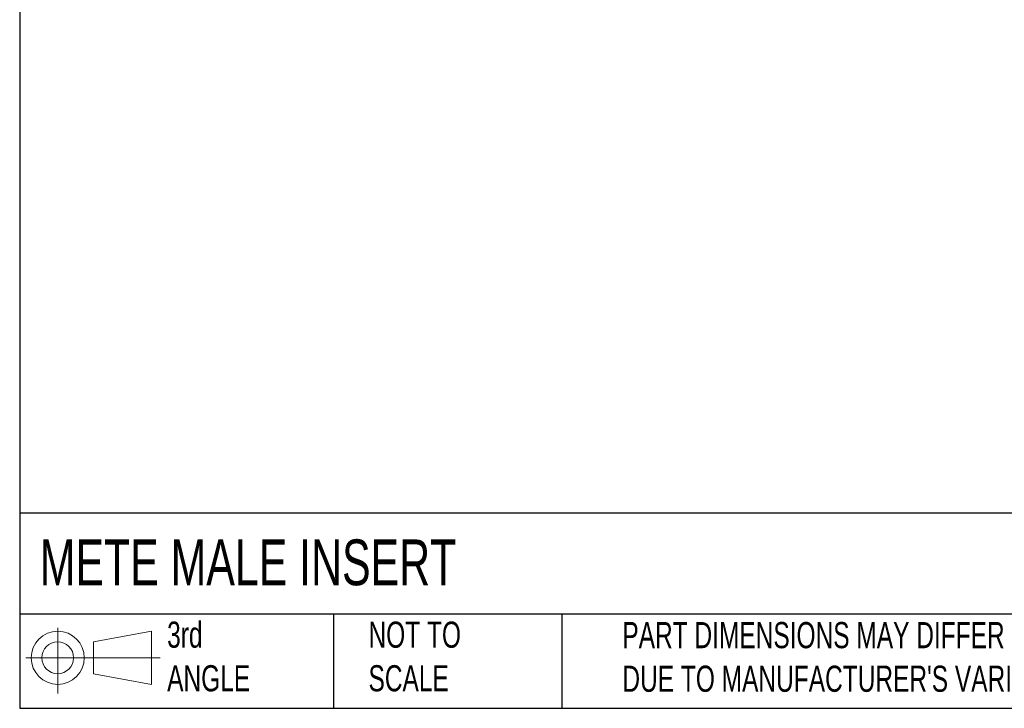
# Model space of a CAD drawing. Header units: millimetres. Extents: x 6 to 273, y 6 to 210.
# Tile 1 of 22: x 6 to 86, y 6 to 62. Entities that reach past the tile are written whole.
import ezdxf

# ---------------------------------------------------------------- set-up
doc = ezdxf.new("R2010")
doc.units = ezdxf.units.MM
doc.linetypes.add('SLD-Solid', pattern=[0])
doc.layers.add('SLD-DEFPOINTS', color=7, linetype='Continuous')
doc.layers.add('TEXT', color=140, linetype='SLD-Solid', lineweight=25)
doc.styles.add('SLDTEXTSTYLE0', font='TXT', dxfattribs={"width": 0.7})

# ---------------------------------------------------------------- blocks, each defined once
blk = doc.blocks.new('Block11')
at = {"color": 7, "linetype": 'SLD-Solid', "lineweight": 18}
for p, q in [((2.588, 5.311), (2.588, 0)), ((5.48, 4.167), (10.175, 5.032)), ((10.175, 5.032), (10.175, 0.732)), ((5.48, 1.596), (5.48, 4.167)), ((0, 2.882), (10.874, 2.882)), ((5.48, 1.596), (10.175, 0.732))]:
    blk.add_line(p, q, dxfattribs=at)
for radius in [2.15, 1.286]:
    blk.add_circle((2.588, 2.882), radius, dxfattribs=at)
blk = doc.blocks.new('Block12')
at = {"layer": 'SLD-DEFPOINTS'}
blk.add_blockref('Block11', (0, 0), dxfattribs=at)

msp = doc.modelspace()

# ---------------------------------------------------------------- linework, layer by layer
at = {"layer": 'TEXT'}
for p, q in [((6.35, 209.55), (6.35, 6.35)), ((273.05, 22.126), (6.35, 22.126)), ((273.05, 13.97), (6.35, 13.97)), ((31.75, 13.97), (31.75, 6.35)), ((50.212, 13.97), (50.212, 6.35)), ((6.35, 6.35), (273.05, 6.35))]:
    msp.add_line(p, q, dxfattribs=at)

# ---------------------------------------------------------------- block references
at = {"layer": 'SLD-DEFPOINTS'}
msp.add_blockref('Block12', (6.838, 7.554), dxfattribs=at)

# ---------------------------------------------------------------- texts
at = {"layer": 'TEXT', "attachment_point": 1, "style": 'SLDTEXTSTYLE0'}
for s, insert, char_height in [('METE MALE INSERT', (7.966, 20.011), 3.70417), ('3rd^JANGLE', (18.282, 13.367), 2.1167), ('NOT TO^JSCALE', (34.575, 13.367), 2.11667), ("PART DIMENSIONS MAY DIFFER SLIGHTLY ^JDUE TO MANUFACTURER'S VARIANCES", (55.119, 13.33), 2.11667)]:
    msp.add_mtext(s, dxfattribs=dict(at, insert=insert, char_height=char_height))

doc.saveas('drawing.dxf')
